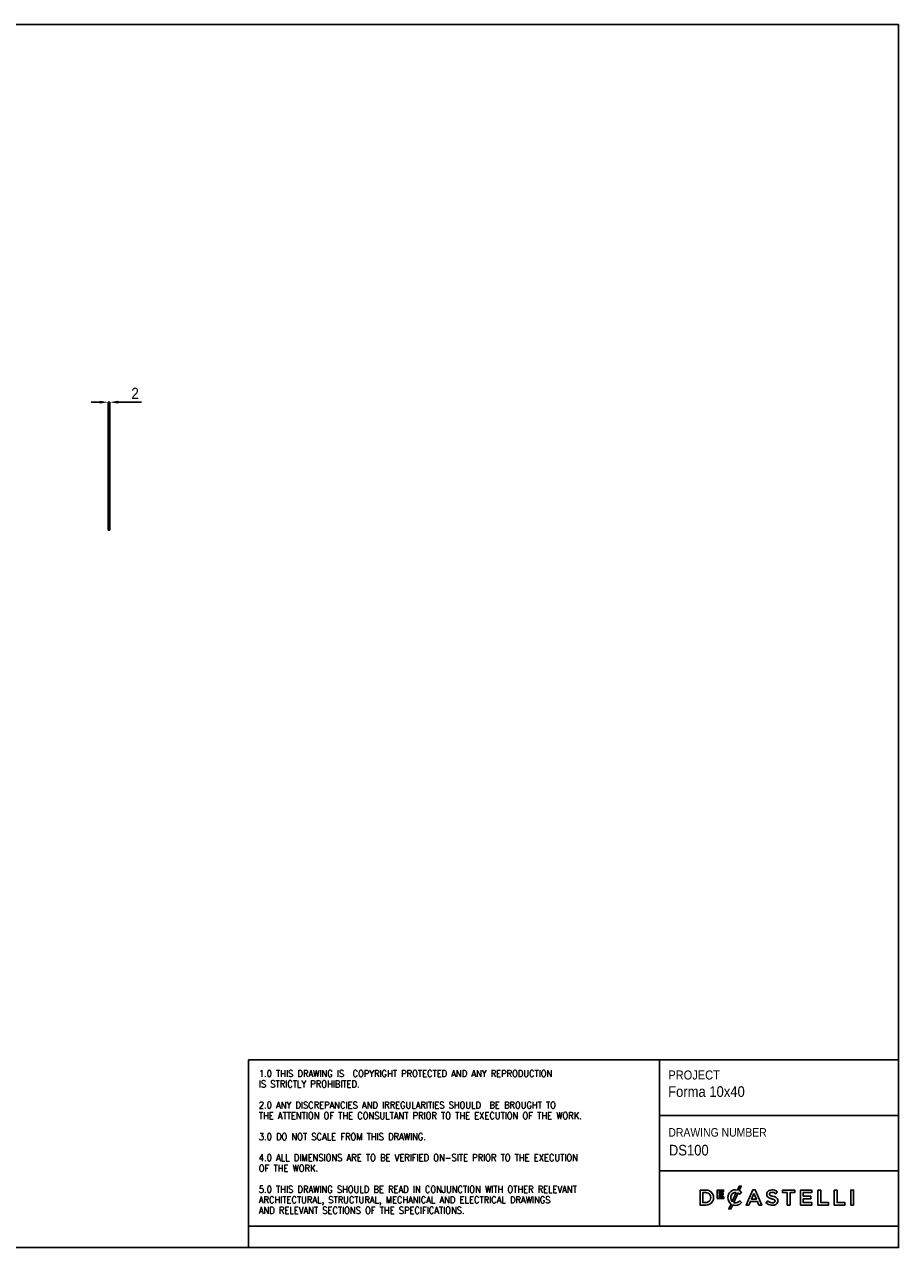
# Model space of a CAD drawing. Header units: millimetres. Extents: x 26 to 2076, y 22 to 1457.
# Tile 2 of 2: x 1051 to 2076, y 22 to 1457. Entities that reach past the tile are written whole.
import ezdxf

# ---------------------------------------------------------------- set-up
doc = ezdxf.new("R2010")
doc.units = ezdxf.units.MM
doc.header["$LTSCALE"] = 5
doc.header["$PDSIZE"] = -1
doc.linetypes.add('SLD-Solido', pattern=[0])
for name, color, linetype in [('NOTE', 3, 'SLD-Solido'), ('QUOTE', 1, 'SLD-Solido'), ('SCHIZZI', 9, 'Continuous')]:
    doc.layers.add(name, color=color, linetype=linetype)
doc.styles.add('SLDTEXTSTYLE0', font='Gothic.ttf', dxfattribs={"width": 0.913})
doc.styles.add('SLDTEXTSTYLE1', font='romans__.ttf', dxfattribs={"width": 0.893})
doc.dimstyles.new('SLDDIMSTYLE1', dxfattribs={"dimtxt": 13.229167, "dimasz": 10, "dimexe": 0, "dimexo": 0.0625, "dimgap": 3.307292, "dimtad": 1, "dimdec": 1, "dimrnd": 1e-09, "dimzin": 12, "dimdsep": 46, "dimtxsty": 'SLDTEXTSTYLE0', "dimsah": 1, "dimcen": 0.09, "dimadec": 0, "dimazin": 3, "dimtfac": 1, "dimtdec": 1, "dimtmove": 0, "dimatfit": 0, "dimfxl": 0, "dimfrac": 2, "dimtolj": 1, "dimtzin": 12, "dimarcsym": 0})

# ---------------------------------------------------------------- blocks, each defined once
blk = doc.blocks.new('_D_2')
at = {"layer": 'Defpoints', "color": 0}
for p in [(1150.8, 1014), (1148.8, 964), (1150.8, 964)]:
    blk.add_point(p, dxfattribs=at)
at = {"layer": 'QUOTE', "color": 0, "lineweight": -2}
for p, q in [((1138.8, 1014), (1128.8, 1014)), ((1148.8, 964.1), (1148.8, 1014)), ((1148.8, 1014), (1150.8, 1014)), ((1150.8, 964.1), (1150.8, 1014)), ((1160.8, 1014), (1187.9, 1014))]:
    blk.add_line(p, q, dxfattribs=at)
at = {"layer": 'QUOTE', "color": 0}
for points in [[(1138.8, 1015.7), (1138.8, 1012.3), (1148.8, 1014)], [(1160.8, 1015.7), (1160.8, 1012.3), (1150.8, 1014)]]:
    blk.add_solid(points, dxfattribs=at)
at = {"layer": 'QUOTE', "color": 0, "insert": (1180.5, 1030.9), "char_height": 13.23, "attachment_point": 2, "style": 'SLDTEXTSTYLE0'}
blk.add_mtext('\\A1;2', dxfattribs=at)

msp = doc.modelspace()

# ---------------------------------------------------------------- linework, layer by layer
for p, q in [((1148.76, 964.01), (1148.76, 864.01)), ((1148.76, 964.01), (1150.76, 964.01)), ((1150.76, 964.01), (1150.76, 864.01)), ((1148.76, 864.01), (1150.76, 864.01))]:
    msp.add_line(p, q)
at = {"layer": 'SCHIZZI', "color": 7}
for p, q in [((1795.63, 242.29), (1795.63, 47.17)), ((1795.63, 176.89), (2075.74, 176.89)), ((1795.63, 112.06), (2075.75, 112.06)), ((1891.64, 87.11), (1891.58, 87.16)), ((1875.62, 80.71), (1875.62, 80.75)), ((1891.71, 74.81), (1891.77, 74.87)), ((1313.53, 47.17), (1313.53, 22.17))]:
    msp.add_line(p, q, dxfattribs=at)
for points in [[(25.75, 22.17), (2075.75, 22.17), (2075.66, 1457.17), (25.75, 1457.17)], [(1870, 83.68), (1870, 85.59), (1865.39, 85.59), (1865.39, 87.57), (1870.63, 87.57), (1870.63, 89.48), (1863.26, 89.48), (1863.26, 79.71), (1870.7, 79.71), (1870.7, 81.63), (1865.39, 81.63), (1865.39, 83.68)], [(1904.72, 89.73), (1896.97, 71.99), (1900.3, 71.99), (1902.09, 76.2), (1910.22, 76.2), (1911.99, 71.99), (1915.42, 71.99), (1907.69, 89.68), (1907.67, 89.73)], [(1945.25, 86.59), (1945.25, 71.99), (1948.51, 71.99), (1948.51, 86.59), (1954.04, 86.59), (1954.04, 89.61), (1939.72, 89.61), (1939.72, 86.59)], [(1972.83, 79.42), (1972.83, 82.33), (1964.09, 82.33), (1964.09, 86.69), (1973.95, 86.69), (1973.95, 89.61), (1960.84, 89.61), (1960.84, 71.99), (1974.07, 71.99), (1974.07, 74.91), (1964.09, 74.91), (1964.09, 79.42)], [(1981.27, 89.61), (1981.27, 71.99), (1993.68, 71.99), (1993.68, 74.96), (1984.51, 74.96), (1984.51, 89.61)], [(2000.43, 89.61), (2000.43, 71.99), (2012.84, 71.99), (2012.84, 74.96), (2003.67, 74.96), (2003.67, 89.61)], [(2019.76, 71.99), (2023, 71.99), (2023, 89.61), (2019.76, 89.61)], [(1906.15, 85.76), (1909.03, 79.09), (1903.29, 79.09)]]:
    msp.add_lwpolyline(points, close=True, dxfattribs=at)
msp.add_lwpolyline([(2075.75, 47.17), (1313.53, 47.17), (1313.53, 242.29), (2075.74, 242.29)], dxfattribs=at)
for points in [[(1843.01, 89.61), (1843.01, 71.99), (1849.6, 71.99, 1.0555946), (1849.6, 89.61)], [(1849.6, 74.96, 1.0217676), (1849.6, 86.64), (1846.25, 86.64), (1846.25, 74.96)], [(1879.32, 73.32, -0.2366566), (1875.62, 80.71, -0.4912249), (1886.8, 89.63), (1888.92, 94.29), (1891.36, 94.29), (1888.93, 88.96, -0.086931), (1891.64, 87.11), (1889.56, 84.71, 0.0663381), (1887.62, 86.16), (1882.58, 75.09, 0.1655168), (1886.36, 74.9, 0.1312269), (1889.68, 76.98), (1891.77, 74.87, -0.3118527), (1881.3, 72.27), (1879.14, 67.53), (1876.69, 67.53)], [(1885.5, 86.85, 0.3275059), (1879.7, 83.86, 0.3064575), (1880.71, 76.35)], [(1921.42, 86.31, 0.1311188), (1921.29, 83.38, 0.1847876), (1922.7, 81.09, 0.0813504), (1924.7, 80.03, 0.0253736), (1926.22, 79.55, -0.009562), (1926.53, 79.47, 0.0143707), (1927.1, 79.33, -0.0350168), (1929.06, 78.78, -0.0561266), (1930.14, 78.27, -0.1416688), (1930.81, 77.57, -0.1598738), (1930.92, 76.25, -0.1633528), (1930.32, 75.3, -0.144581), (1928.59, 74.63, -0.1006576), (1925.79, 74.92, -0.1170031), (1922.45, 76.9), (1920.49, 74.57, 0.1231981), (1925.09, 72.1, 0.0728853), (1928.34, 71.76, 0.1248), (1931.84, 72.75, 0.1648919), (1933.78, 74.95, 0.1911522), (1933.77, 79.21, 0.1722296), (1931.41, 81.31, 0.058826), (1928.5, 82.29, -0.0294775), (1926.26, 82.94, -0.0881481), (1924.96, 83.61, -0.1640119), (1924.41, 84.5, -0.2055022), (1924.68, 86.02, -0.1823737), (1926.26, 86.92, -0.0938067), (1928.43, 86.86, -0.1104678), (1931.83, 85.19), (1933.57, 87.64, 0.0810841), (1930.43, 89.33, 0.0784937), (1927.18, 89.82, 0.1100768), (1924.01, 89.15, 0.2034911)]]:
    msp.add_lwpolyline(points, format="xyb", close=True, dxfattribs=at)

# ---------------------------------------------------------------- texts
at = {"layer": 'NOTE', "color": 7, "attachment_point": 1}
for s, insert, char_height, style in [('1.0 THIS DRAWING IS  COPYRIGHT PROTECTED AND ANY REPRODUCTION', (1325.59, 230.32), 8, 'SLDTEXTSTYLE1'), ('PROJECT', (1805.88, 229.91), 10.583, 'SLDTEXTSTYLE0'), ('IS STRICTLY PROHIBITED.', (1325.59, 217.97), 8, 'SLDTEXTSTYLE1'), ('Forma 10x40', (1805.55, 211.4), 12.5, 'SLDTEXTSTYLE0'), ('2.0 ANY DISCREPANCIES AND IRREGULARITIES SHOULD  BE BROUGHT TO ', (1325.59, 193.28), 8, 'SLDTEXTSTYLE1'), ('THE ATTENTION OF THE CONSULTANT PRIOR TO THE EXECUTION OF THE WORK.', (1325.59, 180.93), 8, 'SLDTEXTSTYLE1'), ('DRAWING NUMBER', (1805.88, 162.27), 10, 'SLDTEXTSTYLE0'), ('3.0 DO NOT SCALE FROM THIS DRAWING.', (1325.59, 156.24), 8, 'SLDTEXTSTYLE1'), ('4.0 ALL DIMENSIONS ARE TO BE VERIFIED ON-SITE PRIOR TO THE EXECUTION ', (1325.59, 131.54), 8, 'SLDTEXTSTYLE1'), (' DS100', (1802.23, 142.67), 12.5, 'SLDTEXTSTYLE0'), ('OF THE WORK.', (1325.59, 119.2), 8, 'SLDTEXTSTYLE1'), ('5.0 THIS DRAWING SHOULD BE READ IN CONJUNCTION WITH OTHER RELEVANT ', (1325.59, 94.5), 8, 'SLDTEXTSTYLE1'), ('ARCHITECTURAL, STRUCTURAL, MECHANICAL AND ELECTRICAL DRAWINGS ', (1325.59, 82.15), 8, 'SLDTEXTSTYLE1'), ('AND RELEVANT SECTIONS OF THE SPECIFICATIONS.', (1325.59, 69.81), 8, 'SLDTEXTSTYLE1')]:
    msp.add_mtext(s, dxfattribs=dict(at, insert=insert, char_height=char_height, style=style))

# ---------------------------------------------------------------- dimensions: what is measured, and where the dimension line sits
at = {"layer": 'QUOTE'}
dim = msp.add_linear_dim(base=(1150.76, 1014.01), p1=(1148.76, 964.01), p2=(1150.76, 964.01), dimstyle='SLDDIMSTYLE1', dxfattribs=at)
dim.commit()
dim.dimension.update_dxf_attribs({"geometry": '_D_2', "text_midpoint": (1180.52, 1014.01), "dimtype": 160})

doc.saveas('drawing.dxf')
